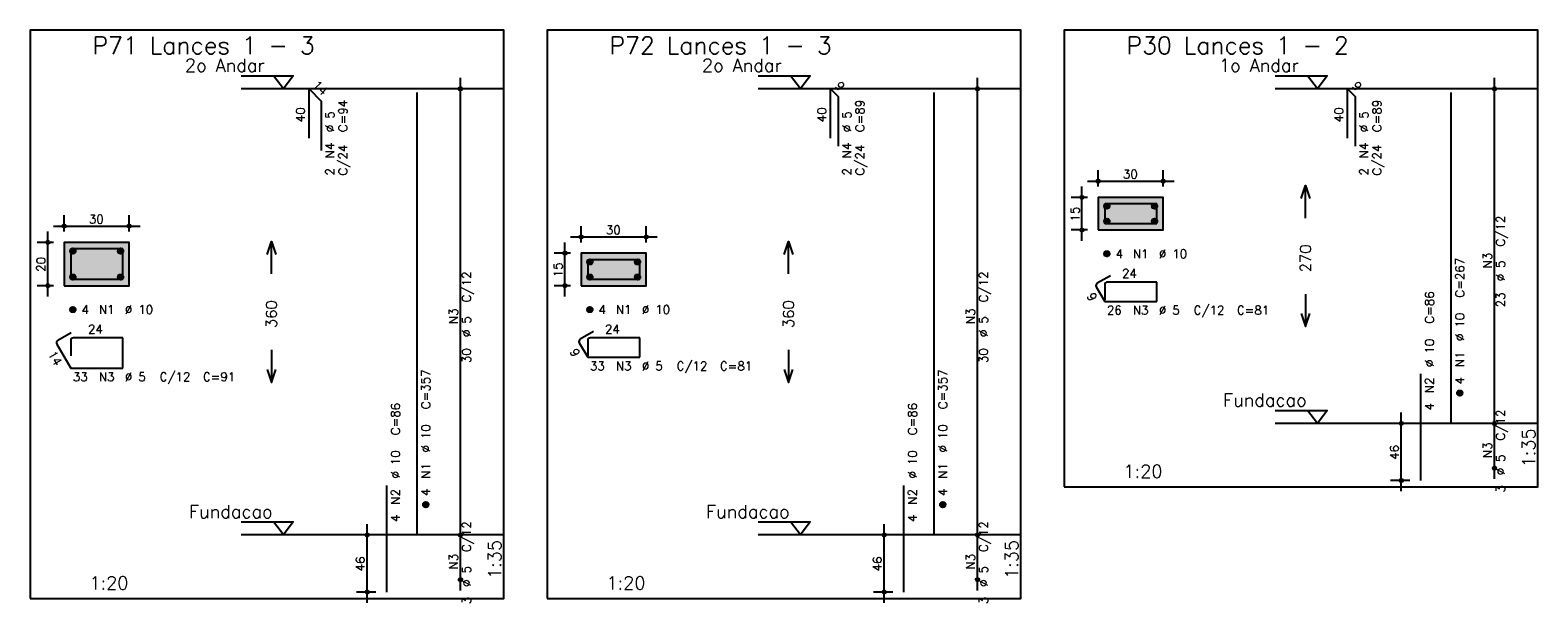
# Model space of a CAD drawing. Extents: x 0 to 119, y 0 to 84.
# Tile 4 of 13: x 27 to 62, y 43 to 57. Entities that reach past the tile are written whole.
import ezdxf

# ---------------------------------------------------------------- set-up
doc = ezdxf.new("R2010")
doc.units = 0
doc.header["$MEASUREMENT"] = 0
doc.linetypes.add('ESTILO_TQS_0002', pattern=[0.4, 0.1, -0.3])
for name, color, linetype in [('1', 1, 'CONTINUOUS'), ('2', 2, 'CONTINUOUS'), ('3', 3, 'CONTINUOUS'), ('4', 4, 'CONTINUOUS'), ('6', 6, 'CONTINUOUS'), ('7', 7, 'CONTINUOUS'), ('9', 9, 'CONTINUOUS')]:
    doc.layers.add(name, color=color, linetype=linetype)
doc.styles.get("Standard").update_dxf_attribs({"font": 'ROMANS.SHX'})

msp = doc.modelspace()

# ---------------------------------------------------------------- linework, layer by layer
at = {"layer": '1', "linetype": 'Continuous'}
for points in [[(26.85, 43.611714), (37.775, 43.611714), (37.775, 56.711714), (26.85, 56.711714), (26.85, 43.611714)], [(38.775, 43.611714), (49.7, 43.611714), (49.7, 56.711714), (38.775, 56.711714), (38.775, 43.611714)], [(50.7, 46.183214), (61.625, 46.183214), (61.625, 56.711786), (50.7, 56.711786), (50.7, 46.183214)], [(31.715, 55.661714), (32.915, 55.661714), (32.69, 55.361714), (32.465, 55.661714)], [(43.64, 55.661714), (44.84, 55.661714), (44.615, 55.361714), (44.39, 55.661714)], [(55.565, 55.661786), (56.765, 55.661786), (56.54, 55.361786), (56.315, 55.661786)], [(37.775, 55.361714), (31.715, 55.361714)], [(49.7, 55.361714), (43.64, 55.361714)], [(61.625, 55.361786), (55.565, 55.361786)], [(55.565, 47.9475), (56.765, 47.9475), (56.54, 47.6475), (56.315, 47.9475)], [(61.625, 47.6475), (55.565, 47.6475)], [(31.715, 45.376), (32.915, 45.376), (32.69, 45.076), (32.465, 45.376)], [(43.64, 45.376), (44.84, 45.376), (44.615, 45.076), (44.39, 45.376)], [(37.775, 45.076), (31.715, 45.076)], [(49.7, 45.076), (43.64, 45.076)]]:
    msp.add_lwpolyline(points, dxfattribs=at)
at = {"layer": '1', "linetype": 'ESTILO_TQS_0002'}
for points in [[(51.485, 52.107143), (52.985, 52.107143), (52.985, 52.857143), (51.485, 52.857143), (51.485, 52.107143)], [(27.635, 50.821357), (29.135, 50.821357), (29.135, 51.821357), (27.635, 51.821357), (27.635, 50.821357)], [(39.56, 50.821357), (41.06, 50.821357), (41.06, 51.571357), (39.56, 51.571357), (39.56, 50.821357)]]:
    msp.add_lwpolyline(points, dxfattribs=at)
at = {"layer": '2', "linetype": 'Continuous'}
for p, q in [((36.775, 44.826), (36.775, 55.611714)), ((36.775, 55.361714), (36.775, 55.361714)), ((48.7, 44.826), (48.7, 55.611714)), ((48.7, 55.361714), (48.7, 55.361714)), ((60.625, 47.3975), (60.625, 55.611786)), ((60.625, 55.361786), (60.625, 55.361786)), ((51.235, 53.232143), (53.235, 53.232143)), ((51.485, 53.107143), (51.485, 53.482143)), ((52.985, 53.107143), (52.985, 53.482143)), ((51.11, 51.857143), (51.11, 53.107143)), ((51.235, 52.857143), (50.86, 52.857143)), ((51.485, 52.857143), (51.485, 52.857143)), ((51.485, 52.857143), (51.485, 52.857143)), ((52.985, 52.857143), (52.985, 52.857143)), ((27.385, 52.196357), (29.385, 52.196357)), ((27.635, 52.071357), (27.635, 52.446357)), ((29.135, 52.071357), (29.135, 52.446357)), ((39.56, 51.821357), (39.56, 52.196357)), ((41.06, 51.821357), (41.06, 52.196357)), ((27.385, 51.821357), (27.01, 51.821357)), ((27.26, 50.571357), (27.26, 52.071357)), ((27.635, 51.821357), (27.635, 51.821357)), ((27.635, 51.821357), (27.635, 51.821357)), ((29.135, 51.821357), (29.135, 51.821357)), ((39.185, 50.571357), (39.185, 51.821357)), ((39.31, 51.946357), (41.31, 51.946357)), ((51.235, 52.107143), (50.86, 52.107143)), ((51.485, 52.107143), (51.485, 52.107143)), ((39.31, 51.571357), (38.935, 51.571357)), ((39.56, 51.571357), (39.56, 51.571357)), ((39.56, 51.571357), (39.56, 51.571357)), ((41.06, 51.571357), (41.06, 51.571357)), ((27.385, 50.821357), (27.01, 50.821357)), ((27.635, 50.821357), (27.635, 50.821357)), ((39.31, 50.821357), (38.935, 50.821357)), ((39.56, 50.821357), (39.56, 50.821357)), ((58.675, 47.6475), (58.225, 47.6475)), ((58.475, 46.083214), (58.475, 47.8975)), ((58.925, 47.6475), (58.925, 47.6475)), ((60.625, 46.368929), (60.625, 47.8975)), ((60.625, 47.6475), (60.625, 47.6475)), ((60.625, 47.6475), (60.625, 47.6475)), ((60.625, 46.618929), (60.625, 46.618929)), ((58.675, 46.333214), (58.225, 46.333214)), ((58.925, 46.333214), (58.925, 46.333214)), ((34.625, 43.511714), (34.625, 45.326)), ((36.775, 43.797429), (36.775, 45.326)), ((46.55, 43.511714), (46.55, 45.326)), ((48.7, 43.797429), (48.7, 45.326)), ((34.825, 45.076), (34.375, 45.076)), ((35.075, 45.076), (35.075, 45.076)), ((36.775, 45.076), (36.775, 45.076)), ((36.775, 45.076), (36.775, 45.076)), ((46.75, 45.076), (46.3, 45.076)), ((47, 45.076), (47, 45.076)), ((48.7, 45.076), (48.7, 45.076)), ((48.7, 45.076), (48.7, 45.076)), ((36.775, 44.047429), (36.775, 44.047429)), ((48.7, 44.047429), (48.7, 44.047429)), ((34.825, 43.761714), (34.375, 43.761714)), ((35.075, 43.761714), (35.075, 43.761714)), ((46.75, 43.761714), (46.3, 43.761714)), ((47, 43.761714), (47, 43.761714))]:
    msp.add_line(p, q, dxfattribs=at)
for points in [[(56.165, 52.829643), (56.265, 53.129643), (56.365, 52.829643)], [(56.265, 52.379643), (56.265, 53.129643)], [(51.485, 52.107143), (52.985, 52.107143), (52.985, 52.857143), (51.485, 52.857143), (51.485, 52.107143)], [(27.635, 50.821357), (29.135, 50.821357), (29.135, 51.821357), (27.635, 51.821357), (27.635, 50.821357)], [(32.315, 51.543857), (32.415, 51.843857), (32.515, 51.543857)], [(32.415, 51.093857), (32.415, 51.843857)], [(44.24, 51.543857), (44.34, 51.843857), (44.44, 51.543857)], [(44.34, 51.093857), (44.34, 51.843857)], [(39.56, 50.821357), (41.06, 50.821357), (41.06, 51.571357), (39.56, 51.571357), (39.56, 50.821357)], [(56.265, 50.629643), (56.265, 49.879643)], [(56.165, 50.179643), (56.265, 49.879643), (56.365, 50.179643)], [(32.415, 49.343857), (32.415, 48.593857)], [(44.34, 49.343857), (44.34, 48.593857)], [(32.315, 48.893857), (32.415, 48.593857), (32.515, 48.893857)], [(44.24, 48.893857), (44.34, 48.593857), (44.44, 48.893857)]]:
    msp.add_lwpolyline(points, dxfattribs=at)
for centre, radius in [((36.775, 55.361714), 0.041625), ((36.775, 55.361714), 0.02075), ((48.7, 55.361714), 0.041625), ((48.7, 55.361714), 0.02075), ((60.625, 55.361786), 0.041625), ((60.625, 55.361786), 0.02075), ((51.485, 53.232143), 0.04), ((51.485, 53.232143), 0.02), ((52.985, 53.232143), 0.04), ((52.985, 53.232143), 0.02), ((51.11, 52.857143), 0.04), ((51.11, 52.857143), 0.02), ((27.635, 52.196357), 0.04), ((27.635, 52.196357), 0.02), ((29.135, 52.196357), 0.04), ((29.135, 52.196357), 0.02), ((27.26, 51.821357), 0.04), ((27.26, 51.821357), 0.02), ((39.56, 51.946357), 0.04), ((39.56, 51.946357), 0.02), ((41.06, 51.946357), 0.04), ((41.06, 51.946357), 0.02), ((51.11, 52.107143), 0.04), ((51.11, 52.107143), 0.02), ((39.185, 51.571357), 0.04), ((39.185, 51.571357), 0.02), ((27.26, 50.821357), 0.04), ((27.26, 50.821357), 0.02), ((39.185, 50.821357), 0.04), ((39.185, 50.821357), 0.02), ((58.475, 47.6475), 0.04), ((58.475, 47.6475), 0.02), ((60.625, 47.6475), 0.041625), ((60.625, 47.6475), 0.041625), ((60.625, 47.6475), 0.02075), ((60.625, 47.6475), 0.02075), ((60.625, 46.618929), 0.041625), ((60.625, 46.618929), 0.02075), ((58.475, 46.333214), 0.04), ((58.475, 46.333214), 0.02), ((34.625, 45.076), 0.04), ((34.625, 45.076), 0.02), ((36.775, 45.076), 0.041625), ((36.775, 45.076), 0.041625), ((36.775, 45.076), 0.02075), ((36.775, 45.076), 0.02075), ((46.55, 45.076), 0.04), ((46.55, 45.076), 0.02), ((48.7, 45.076), 0.041625), ((48.7, 45.076), 0.041625), ((48.7, 45.076), 0.02075), ((48.7, 45.076), 0.02075), ((36.775, 44.047429), 0.041625), ((36.775, 44.047429), 0.02075), ((48.7, 44.047429), 0.041625), ((48.7, 44.047429), 0.02075), ((34.625, 43.761714), 0.04), ((34.625, 43.761714), 0.02), ((46.55, 43.761714), 0.04), ((46.55, 43.761714), 0.02)]:
    msp.add_circle(centre, radius, dxfattribs=at)
at = {"layer": '3', "linetype": 'Continuous'}
for p, q in [((51.623156, 52.648332), (51.69381, 52.718986)), ((51.623165, 52.666018), (51.676181, 52.719034)), ((51.626831, 52.634329), (51.707838, 52.715336)), ((51.632882, 52.622702), (51.719471, 52.709292)), ((51.640828, 52.612971), (51.729208, 52.701351)), ((51.650562, 52.605027), (51.737159, 52.691625)), ((51.662198, 52.598986), (51.743158, 52.679946)), ((51.676173, 52.595282), (51.746893, 52.666003)), ((51.693878, 52.59531), (51.746897, 52.64833)), ((52.723156, 52.648332), (52.79381, 52.718986)), ((52.723165, 52.666018), (52.776181, 52.719034)), ((52.726831, 52.634329), (52.807838, 52.715336)), ((52.732882, 52.622702), (52.819471, 52.709292)), ((52.740828, 52.612971), (52.829208, 52.701351)), ((52.750562, 52.605027), (52.837159, 52.691625)), ((52.762198, 52.598986), (52.843158, 52.679946)), ((52.776173, 52.595282), (52.846893, 52.666003)), ((52.793878, 52.59531), (52.846897, 52.64833)), ((51.623156, 52.298332), (51.69381, 52.368986)), ((51.623165, 52.316018), (51.676181, 52.369034)), ((51.626831, 52.284329), (51.707838, 52.365336)), ((51.632882, 52.272702), (51.719471, 52.359292)), ((51.640828, 52.262971), (51.729208, 52.351351)), ((51.650562, 52.255027), (51.737159, 52.341625)), ((51.662198, 52.248986), (51.743158, 52.329946)), ((51.676173, 52.245282), (51.746893, 52.316003)), ((51.693878, 52.24531), (51.746897, 52.29833)), ((52.723156, 52.298332), (52.79381, 52.368986)), ((52.723165, 52.316018), (52.776181, 52.369034)), ((52.726831, 52.284329), (52.807838, 52.365336)), ((52.732882, 52.272702), (52.819471, 52.359292)), ((52.740828, 52.262971), (52.829208, 52.351351)), ((52.750562, 52.255027), (52.837159, 52.341625)), ((52.762198, 52.248986), (52.843158, 52.329946)), ((52.776173, 52.245282), (52.846893, 52.316003)), ((52.793878, 52.24531), (52.846897, 52.29833)), ((27.773156, 51.612546), (27.84381, 51.6832)), ((27.773165, 51.630232), (27.826181, 51.683249)), ((27.776831, 51.598544), (27.857838, 51.67955)), ((27.782882, 51.586916), (27.869471, 51.673506)), ((27.790828, 51.577186), (27.879208, 51.665565)), ((27.800562, 51.569241), (27.887159, 51.655839)), ((27.812198, 51.5632), (27.893158, 51.64416)), ((27.826173, 51.559497), (27.896893, 51.630217)), ((27.843878, 51.559524), (27.896897, 51.612544)), ((28.873156, 51.612546), (28.94381, 51.6832)), ((28.873165, 51.630232), (28.926181, 51.683249)), ((28.876831, 51.598544), (28.957838, 51.67955)), ((28.882882, 51.586916), (28.969471, 51.673506)), ((28.890828, 51.577186), (28.979208, 51.665565)), ((28.900562, 51.569241), (28.987159, 51.655839)), ((28.912198, 51.5632), (28.993158, 51.64416)), ((28.926173, 51.559497), (28.996893, 51.630217)), ((28.943878, 51.559524), (28.996897, 51.612544)), ((51.623156, 51.548332), (51.69381, 51.618986)), ((51.623165, 51.566018), (51.676181, 51.619034)), ((51.626831, 51.534329), (51.707838, 51.615336)), ((51.632882, 51.522702), (51.719471, 51.609292)), ((51.640828, 51.512971), (51.729208, 51.601351)), ((51.650562, 51.505027), (51.737159, 51.591625)), ((51.662198, 51.498986), (51.743158, 51.579946)), ((51.676173, 51.495282), (51.746893, 51.566003)), ((51.693878, 51.49531), (51.746897, 51.54833)), ((39.698156, 51.362546), (39.76881, 51.4332)), ((39.698165, 51.380232), (39.751181, 51.433249)), ((39.701831, 51.348544), (39.782838, 51.42955)), ((39.707882, 51.336916), (39.794471, 51.423506)), ((39.715828, 51.327186), (39.804208, 51.415565)), ((39.725562, 51.319241), (39.812159, 51.405839)), ((39.737198, 51.3132), (39.818158, 51.39416)), ((39.751173, 51.309497), (39.821893, 51.380217)), ((39.768878, 51.309524), (39.821897, 51.362544)), ((40.798156, 51.362546), (40.86881, 51.4332)), ((40.798165, 51.380232), (40.851181, 51.433249)), ((40.801831, 51.348544), (40.882838, 51.42955)), ((40.807882, 51.336916), (40.894471, 51.423506)), ((40.815828, 51.327186), (40.904208, 51.415565)), ((40.825562, 51.319241), (40.912159, 51.405839)), ((40.837198, 51.3132), (40.918158, 51.39416)), ((40.851173, 51.309497), (40.921893, 51.380217)), ((40.868878, 51.309524), (40.921897, 51.362544)), ((27.773156, 51.012546), (27.84381, 51.0832)), ((27.773165, 51.030232), (27.826181, 51.083249)), ((27.776831, 50.998544), (27.857838, 51.07955)), ((27.782882, 50.986916), (27.869471, 51.073506)), ((27.790828, 50.977186), (27.879208, 51.065565)), ((27.800562, 50.969241), (27.887159, 51.055839)), ((27.812198, 50.9632), (27.893158, 51.04416)), ((27.826173, 50.959497), (27.896893, 51.030217)), ((27.843878, 50.959524), (27.896897, 51.012544)), ((28.873156, 51.012546), (28.94381, 51.0832)), ((28.873165, 51.030232), (28.926181, 51.083249)), ((28.876831, 50.998544), (28.957838, 51.07955)), ((28.882882, 50.986916), (28.969471, 51.073506)), ((28.890828, 50.977186), (28.979208, 51.065565)), ((28.900562, 50.969241), (28.987159, 51.055839)), ((28.912198, 50.9632), (28.993158, 51.04416)), ((28.926173, 50.959497), (28.996893, 51.030217)), ((28.943878, 50.959524), (28.996897, 51.012544)), ((39.698156, 51.012546), (39.76881, 51.0832)), ((39.698165, 51.030232), (39.751181, 51.083249)), ((39.701831, 50.998544), (39.782838, 51.07955)), ((39.707882, 50.986916), (39.794471, 51.073506)), ((39.715828, 50.977186), (39.804208, 51.065565)), ((39.725562, 50.969241), (39.812159, 51.055839)), ((39.737198, 50.9632), (39.818158, 51.04416)), ((39.751173, 50.959497), (39.821893, 51.030217)), ((39.768878, 50.959524), (39.821897, 51.012544)), ((40.798156, 51.012546), (40.86881, 51.0832)), ((40.798165, 51.030232), (40.851181, 51.083249)), ((40.801831, 50.998544), (40.882838, 51.07955)), ((40.807882, 50.986916), (40.894471, 51.073506)), ((40.815828, 50.977186), (40.904208, 51.065565)), ((40.825562, 50.969241), (40.912159, 51.055839)), ((40.837198, 50.9632), (40.918158, 51.04416)), ((40.851173, 50.959497), (40.921893, 51.030217)), ((40.868878, 50.959524), (40.921897, 51.012544)), ((27.773156, 50.262546), (27.84381, 50.3332)), ((27.773165, 50.280232), (27.826181, 50.333249)), ((27.776831, 50.248544), (27.857838, 50.32955)), ((27.782882, 50.236916), (27.869471, 50.323506)), ((27.790828, 50.227186), (27.879208, 50.315565)), ((27.800562, 50.219241), (27.887159, 50.305839)), ((27.812198, 50.2132), (27.893158, 50.29416)), ((27.826173, 50.209497), (27.896893, 50.280217)), ((27.843878, 50.209524), (27.896897, 50.262544)), ((39.698156, 50.262546), (39.76881, 50.3332)), ((39.698165, 50.280232), (39.751181, 50.333249)), ((39.701831, 50.248544), (39.782838, 50.32955)), ((39.707882, 50.236916), (39.794471, 50.323506)), ((39.715828, 50.227186), (39.804208, 50.315565)), ((39.725562, 50.219241), (39.812159, 50.305839)), ((39.737198, 50.2132), (39.818158, 50.29416)), ((39.751173, 50.209497), (39.821893, 50.280217)), ((39.768878, 50.209524), (39.821897, 50.262544)), ((59.763156, 48.338689), (59.83381, 48.409343)), ((59.763165, 48.356375), (59.816181, 48.409392)), ((59.766831, 48.324687), (59.847838, 48.405693)), ((59.772882, 48.313059), (59.859471, 48.399649)), ((59.780828, 48.303328), (59.869208, 48.391708)), ((59.790562, 48.295384), (59.877159, 48.381982)), ((59.802198, 48.289343), (59.883158, 48.370303)), ((59.816173, 48.28564), (59.886893, 48.35636)), ((59.833878, 48.285667), (59.886897, 48.338687)), ((35.913156, 45.767189), (35.98381, 45.837843)), ((35.913165, 45.784875), (35.966181, 45.837892)), ((35.916831, 45.753187), (35.997838, 45.834193)), ((35.922882, 45.741559), (36.009471, 45.828149)), ((35.930828, 45.731828), (36.019208, 45.820208)), ((35.940562, 45.723884), (36.027159, 45.810482)), ((35.952198, 45.717843), (36.033158, 45.798803)), ((35.966173, 45.71414), (36.036893, 45.78486)), ((35.983878, 45.714167), (36.036897, 45.767187)), ((47.838156, 45.767189), (47.90881, 45.837843)), ((47.838165, 45.784875), (47.891181, 45.837892)), ((47.841831, 45.753187), (47.922838, 45.834193)), ((47.847882, 45.741559), (47.934471, 45.828149)), ((47.855828, 45.731828), (47.944208, 45.820208)), ((47.865562, 45.723884), (47.952159, 45.810482)), ((47.877198, 45.717843), (47.958158, 45.798803)), ((47.891173, 45.71414), (47.961893, 45.78486)), ((47.908878, 45.714167), (47.961897, 45.767187))]:
    msp.add_line(p, q, dxfattribs=at)
for centre in [(51.685, 52.657143), (52.785, 52.657143), (51.685, 52.307143), (52.785, 52.307143), (27.835, 51.621357), (28.935, 51.621357), (51.685, 51.557143), (39.76, 51.371357), (40.86, 51.371357), (27.835, 51.021357), (28.935, 51.021357), (39.76, 51.021357), (40.86, 51.021357), (27.835, 50.271357), (39.76, 50.271357), (59.825, 48.3475), (35.975, 45.776), (47.9, 45.776)]:
    msp.add_circle(centre, 0.0625, dxfattribs=at)
at = {"layer": '4', "linetype": 'Continuous'}
for p, q in [((51.635, 52.644643), (51.635, 52.257143)), ((51.635, 52.644643), (51.635, 52.294643)), ((52.0475, 52.707143), (51.6975, 52.707143)), ((52.835, 52.707143), (51.6975, 52.707143)), ((52.835, 52.257143), (52.835, 52.707143)), ((51.635, 52.257143), (52.835, 52.257143)), ((27.785, 51.608857), (27.785, 50.971357)), ((27.785, 51.608857), (27.785, 51.258857)), ((28.1975, 51.671357), (27.8475, 51.671357)), ((28.985, 51.671357), (27.8475, 51.671357)), ((28.985, 50.971357), (28.985, 51.671357)), ((39.71, 51.358857), (39.71, 50.971357)), ((39.71, 51.358857), (39.71, 51.008857)), ((40.1225, 51.421357), (39.7725, 51.421357)), ((40.91, 51.421357), (39.7725, 51.421357)), ((40.91, 50.971357), (40.91, 51.421357)), ((27.785, 50.971357), (28.985, 50.971357)), ((39.71, 50.971357), (40.91, 50.971357))]:
    msp.add_line(p, q, dxfattribs=at)
for centre in [(51.6975, 52.644643), (51.6975, 52.644643), (27.8475, 51.608857), (27.8475, 51.608857), (39.7725, 51.358857), (39.7725, 51.358857)]:
    msp.add_arc(centre, 0.0625, 90, 180, dxfattribs=at)
at = {"layer": '6', "linetype": 'Continuous'}
for p, q in [((33.28216, 54.218857), (33.28216, 55.361714)), ((33.28216, 55.361714), (33.565003, 55.078872)), ((45.308174, 54.218857), (45.308174, 55.361714)), ((45.308174, 55.361714), (45.490002, 55.179887)), ((57.233174, 54.218929), (57.233174, 55.361786)), ((57.233174, 55.361786), (57.415002, 55.179958)), ((33.565003, 55.078872), (33.565003, 53.936014)), ((35.775, 45.076), (35.775, 55.276)), ((45.490002, 55.179887), (45.490002, 54.03703)), ((47.7, 45.076), (47.7, 55.276)), ((57.415002, 55.179958), (57.415002, 54.037101)), ((59.625, 47.6475), (59.625, 55.276071)), ((51.44125, 50.792728), (51.635, 50.457143)), ((51.767235, 51.053104), (51.464127, 50.878104)), ((51.635, 50.844643), (51.635, 50.494643)), ((52.835, 50.907143), (51.6975, 50.907143)), ((52.835, 50.457143), (52.835, 50.907143)), ((51.635, 50.457143), (52.835, 50.457143)), ((27.792235, 49.733825), (27.489127, 49.558825)), ((39.842235, 49.767319), (39.539127, 49.592319)), ((27.46625, 49.473448), (27.785, 48.921357)), ((27.785, 49.558857), (27.785, 49.208857)), ((28.985, 49.621357), (27.8475, 49.621357)), ((28.985, 48.921357), (28.985, 49.621357)), ((39.51625, 49.506942), (39.71, 49.171357)), ((39.71, 49.558857), (39.71, 49.208857)), ((40.91, 49.621357), (39.7725, 49.621357)), ((40.91, 49.171357), (40.91, 49.621357)), ((39.71, 49.171357), (40.91, 49.171357)), ((27.785, 48.921357), (28.985, 48.921357)), ((58.925, 46.333214), (58.925, 48.790357)), ((35.075, 43.761714), (35.075, 46.218857)), ((47, 43.761714), (47, 46.218857))]:
    msp.add_line(p, q, dxfattribs=at)
for centre, start, end in [((51.495377, 50.823978), 120, 210), ((51.6975, 50.844643), 90, 180), ((27.520377, 49.504698), 120, 210), ((27.8475, 49.558857), 90, 180), ((39.570377, 49.538192), 120, 210), ((39.7725, 49.558857), 90, 180)]:
    msp.add_arc(centre, 0.0625, start, end, dxfattribs=at)
at = {"layer": '9', "linetype": 'Continuous'}
for points in [[(51.485, 52.107143), (52.985, 52.107143), (52.985, 52.857143)], [(51.485, 52.107143), (52.985, 52.857143), (51.485, 52.857143)], [(51.485, 52.107143), (51.485, 52.857143), (51.485, 52.107143)], [(27.635, 50.821357), (29.135, 50.821357), (29.135, 51.821357)], [(27.635, 50.821357), (29.135, 51.821357), (27.635, 51.821357)], [(27.635, 50.821357), (27.635, 51.821357), (27.635, 50.821357)], [(39.56, 50.821357), (41.06, 50.821357), (41.06, 51.571357)], [(39.56, 50.821357), (41.06, 51.571357), (39.56, 51.571357)], [(39.56, 50.821357), (39.56, 51.571357), (39.56, 50.821357)]]:
    msp.add_solid(points, dxfattribs=at)

# ---------------------------------------------------------------- texts
at = {"layer": '1', "linetype": 'Continuous'}
for s, p in [(' 2o Andar', (30.215, 55.751714)), (' 2o Andar', (42.14, 55.751714)), (' 1o Andar', (54.065, 55.751786)), ('Fundacao', (54.365, 48.0375)), ('Fundacao', (30.515, 45.466)), ('Fundacao', (42.44, 45.466))]:
    msp.add_text(s, height=0.3, dxfattribs=at).set_placement(p)
at = {"layer": '2', "linetype": 'Continuous'}
for s, height, rotation, p in [('14', 0.2, 315, (33.352871, 55.432425)), ('9', 0.2, 315, (45.399088, 55.412222)), ('9', 0.2, 315, (57.324088, 55.412293)), ('C=94', 0.2, 90, (34.165, 54.361714)), ('C=89', 0.2, 90, (46.09, 54.361714)), ('C=89', 0.2, 90, (58.015, 54.361786)), ('40', 0.2, 90, (33.18216, 54.590286)), ('%%c 5', 0.2, 90, (33.865, 54.361714)), ('40', 0.2, 90, (45.208174, 54.590286)), ('%%c 5', 0.2, 90, (45.79, 54.361714)), ('40', 0.2, 90, (57.133174, 54.590357)), ('%%c 5', 0.2, 90, (57.715, 54.361786)), ('N4', 0.2, 90, (33.865, 53.761714)), ('C/24', 0.2, 90, (34.165, 53.361714)), ('N4', 0.2, 90, (45.79, 53.761714)), ('C/24', 0.2, 90, (46.09, 53.361714)), ('N4', 0.2, 90, (57.715, 53.761786)), ('C/24', 0.2, 90, (58.015, 53.361786)), ('2', 0.2, 90, (33.865, 53.361714)), ('2', 0.2, 90, (45.79, 53.361714)), ('2', 0.2, 90, (57.715, 53.361786)), ('15', 0.2, 90, (51.05, 52.302143)), ('C/12', 0.2, 90, (60.865, 51.724643)), ('270', 0.25, 90, (56.39, 51.129643)), ('N3', 0.2, 90, (60.565, 51.224643)), ('20', 0.2, 90, (27.2, 51.141357)), ('15', 0.2, 90, (39.125, 51.016357)), ('C=267', 0.2, 90, (59.925, 50.5475)), ('%%c 5', 0.2, 90, (60.865, 50.924643)), ('C/12', 0.2, 90, (37.015, 50.438857)), ('C/12', 0.2, 90, (48.94, 50.438857)), ('9', 0.2, 300, (51.212692, 50.588601)), ('C=86', 0.2, 90, (59.225, 49.9475)), ('23', 0.2, 90, (60.865, 50.324643)), ('360', 0.25, 90, (32.54, 49.843857)), ('N3', 0.2, 90, (36.715, 49.938857)), ('360', 0.25, 90, (44.465, 49.843857)), ('N3', 0.2, 90, (48.64, 49.938857)), ('%%c 10', 0.2, 90, (59.925, 49.5475)), ('%%c 5', 0.2, 90, (37.015, 49.638857)), ('%%c 5', 0.2, 90, (48.94, 49.638857)), ('9', 0.2, 300, (39.287692, 49.302815)), ('%%c 10', 0.2, 90, (59.225, 48.9475)), ('14', 0.2, 300, (27.250192, 49.247671)), ('30', 0.2, 90, (37.015, 49.038857)), ('30', 0.2, 90, (48.94, 49.038857)), ('N1', 0.2, 90, (59.925, 48.9475)), ('C=357', 0.2, 90, (36.075, 47.976)), ('C=357', 0.2, 90, (48, 47.976)), ('4', 0.2, 90, (59.925, 48.5475)), ('N2', 0.2, 90, (59.225, 48.3475)), ('C=86', 0.2, 90, (35.375, 47.376)), ('C=86', 0.2, 90, (47.3, 47.376)), ('4', 0.2, 90, (59.225, 47.9475)), ('C/12', 0.2, 90, (60.865, 47.253214)), ('%%c 10', 0.2, 90, (36.075, 46.976)), ('%%c 10', 0.2, 90, (48, 46.976)), ('1:35', 0.3, 90, (61.565, 46.633214)), ('46', 0.2, 90, (58.415, 46.810357)), ('N3', 0.2, 90, (60.565, 46.853214)), ('%%c 10', 0.2, 90, (35.375, 46.376)), ('N1', 0.2, 90, (36.075, 46.376)), ('%%c 10', 0.2, 90, (47.3, 46.376)), ('N1', 0.2, 90, (48, 46.376)), ('%%c 5', 0.2, 90, (60.865, 46.453214)), ('N2', 0.2, 90, (35.375, 45.776)), ('4', 0.2, 90, (36.075, 45.976)), ('N2', 0.2, 90, (47.3, 45.776)), ('4', 0.2, 90, (48, 45.976)), ('3', 0.2, 90, (60.865, 46.053214)), ('4', 0.2, 90, (35.375, 45.376)), ('C/12', 0.2, 90, (37.015, 44.681714)), ('4', 0.2, 90, (47.3, 45.376)), ('C/12', 0.2, 90, (48.94, 44.681714)), ('46', 0.2, 90, (34.565, 44.238857)), ('N3', 0.2, 90, (36.715, 44.281714)), ('1:35', 0.3, 90, (37.715, 44.061714)), ('46', 0.2, 90, (46.49, 44.238857)), ('N3', 0.2, 90, (48.64, 44.281714)), ('1:35', 0.3, 90, (49.64, 44.061714)), ('%%c 5', 0.2, 90, (37.015, 43.881714)), ('%%c 5', 0.2, 90, (48.94, 43.881714)), ('3', 0.2, 90, (37.015, 43.481714)), ('3', 0.2, 90, (48.94, 43.481714))]:
    msp.add_text(s, height=height, rotation=rotation, dxfattribs=at).set_placement(p)
for s, height, p in [('1', 0.01, (37.565, 55.361714)), ('1', 0.01, (49.49, 55.361714)), ('1', 0.01, (61.415, 55.361786)), ('30', 0.2, (52.055, 53.292143)), ('30', 0.2, (28.205, 52.256357)), ('30', 0.2, (40.13, 52.006357)), ('4', 0.2, (51.885, 51.457143)), ('N1', 0.2, (52.285, 51.457143)), ('%%c 10', 0.2, (52.885, 51.457143)), ('24', 0.2, (52.035, 51.007143)), ('4', 0.2, (28.035, 50.171357)), ('N1', 0.2, (28.435, 50.171357)), ('%%c 10', 0.2, (29.035, 50.171357)), ('4', 0.2, (39.96, 50.171357)), ('N1', 0.2, (40.36, 50.171357)), ('%%c 10', 0.2, (40.96, 50.171357)), ('26', 0.2, (51.685, 50.157143)), ('N3', 0.2, (52.285, 50.157143)), ('%%c 5', 0.2, (52.885, 50.157143)), ('C/12', 0.2, (53.685, 50.157143)), ('C=81', 0.2, (54.685, 50.157143)), ('24', 0.2, (28.185, 49.721357)), ('24', 0.2, (40.11, 49.721357)), ('33', 0.2, (39.76, 48.871357)), ('N3', 0.2, (40.36, 48.871357)), ('%%c 5', 0.2, (40.96, 48.871357)), ('C/12', 0.2, (41.76, 48.871357)), ('C=81', 0.2, (42.76, 48.871357)), ('33', 0.2, (27.835, 48.621357)), ('N3', 0.2, (28.435, 48.621357)), ('%%c 5', 0.2, (29.035, 48.621357)), ('C/12', 0.2, (29.835, 48.621357)), ('C=91', 0.2, (30.835, 48.621357)), ('0', 0.01, (61.415, 47.6475)), ('1:20', 0.3, (52.0675, 46.393214)), ('0', 0.01, (37.565, 45.076)), ('0', 0.01, (49.49, 45.076)), ('1:20', 0.3, (28.2175, 43.821714)), ('1:20', 0.3, (40.1425, 43.821714))]:
    msp.add_text(s, height=height, dxfattribs=at).set_placement(p)
at = {"layer": '7', "linetype": 'Continuous'}
for s, p in [('P71 Lances 1 - 3', (28.2875, 56.161714)), ('P72 Lances 1 - 3', (40.2125, 56.161714)), ('P30 Lances 1 - 2', (52.1375, 56.161786))]:
    msp.add_text(s, height=0.4, dxfattribs=at).set_placement(p)

doc.saveas('drawing.dxf')
